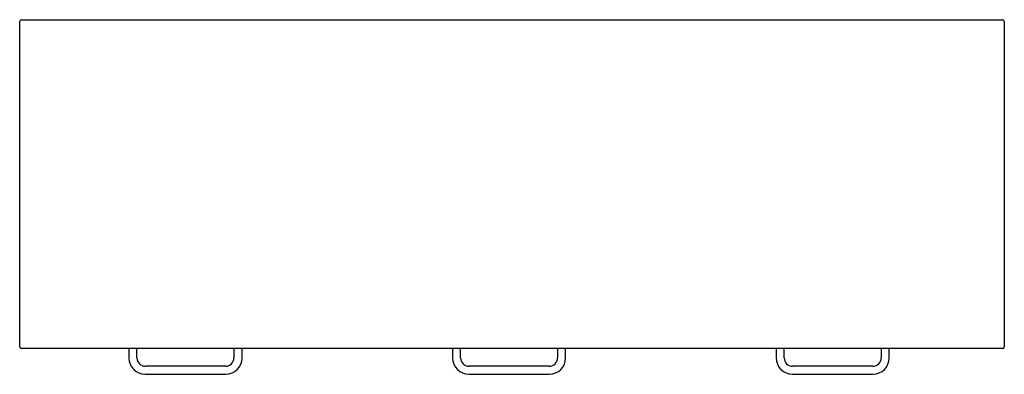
# Model space of a CAD drawing. Header units: millimetres. Extents: x -600 to 600, y -231 to 200.
import ezdxf

# ---------------------------------------------------------------- set-up
doc = ezdxf.new("R2010")
doc.units = ezdxf.units.MM

msp = doc.modelspace()

# ---------------------------------------------------------------- linework, layer by layer
at = {"color": 7, "linetype": 'Continuous', "lineweight": 25}
for p, q in [((-600, -198), (-600, 198)), ((-598, 200), (598, 200)), ((600, 198), (600, -198)), ((598, -200), (-598, -200)), ((-466.85, -200), (-466.85, -211.5)), ((-457.05, -211.5), (-457.05, -200)), ((-338.85, -200), (-338.85, -211.5)), ((-329.05, -211.5), (-329.05, -200)), ((-72.45, -200), (-72.45, -211.5)), ((-62.65, -211.5), (-62.65, -200)), ((55.55, -200), (55.55, -211.5)), ((65.35, -211.5), (65.35, -200)), ((321.95, -200), (321.95, -211.5)), ((331.75, -211.5), (331.75, -200)), ((449.95, -200), (449.95, -211.5)), ((459.75, -211.5), (459.75, -200)), ((-348.95, -221.6), (-446.95, -221.6)), ((45.45, -221.6), (-52.55, -221.6)), ((439.85, -221.6), (341.85, -221.6)), ((-446.95, -231.4), (-348.95, -231.4)), ((-52.55, -231.4), (45.45, -231.4)), ((341.85, -231.4), (439.85, -231.4))]:
    msp.add_line(p, q, dxfattribs=at)
for centre, radius, start, end in [((-598, 198), 2, 90, 180), ((598, 198), 2, 0, 90), ((-598, -198), 2, 180, 270), ((598, -198), 2, 270, 360), ((-446.95, -211.5), 19.9, 180, 270), ((-446.95, -211.5), 10.1, 180, 270), ((-348.95, -211.5), 10.1, 270, 0), ((-348.95, -211.5), 19.9, 270, 0), ((-52.55, -211.5), 19.9, 180, 270), ((-52.55, -211.5), 10.1, 180, 270), ((45.45, -211.5), 10.1, 270, 0), ((45.45, -211.5), 19.9, 270, 0), ((341.85, -211.5), 19.9, 180, 270), ((341.85, -211.5), 10.1, 180, 270), ((439.85, -211.5), 10.1, 270, 0), ((439.85, -211.5), 19.9, 270, 0)]:
    msp.add_arc(centre, radius, start, end, dxfattribs=at)

doc.saveas('drawing.dxf')
